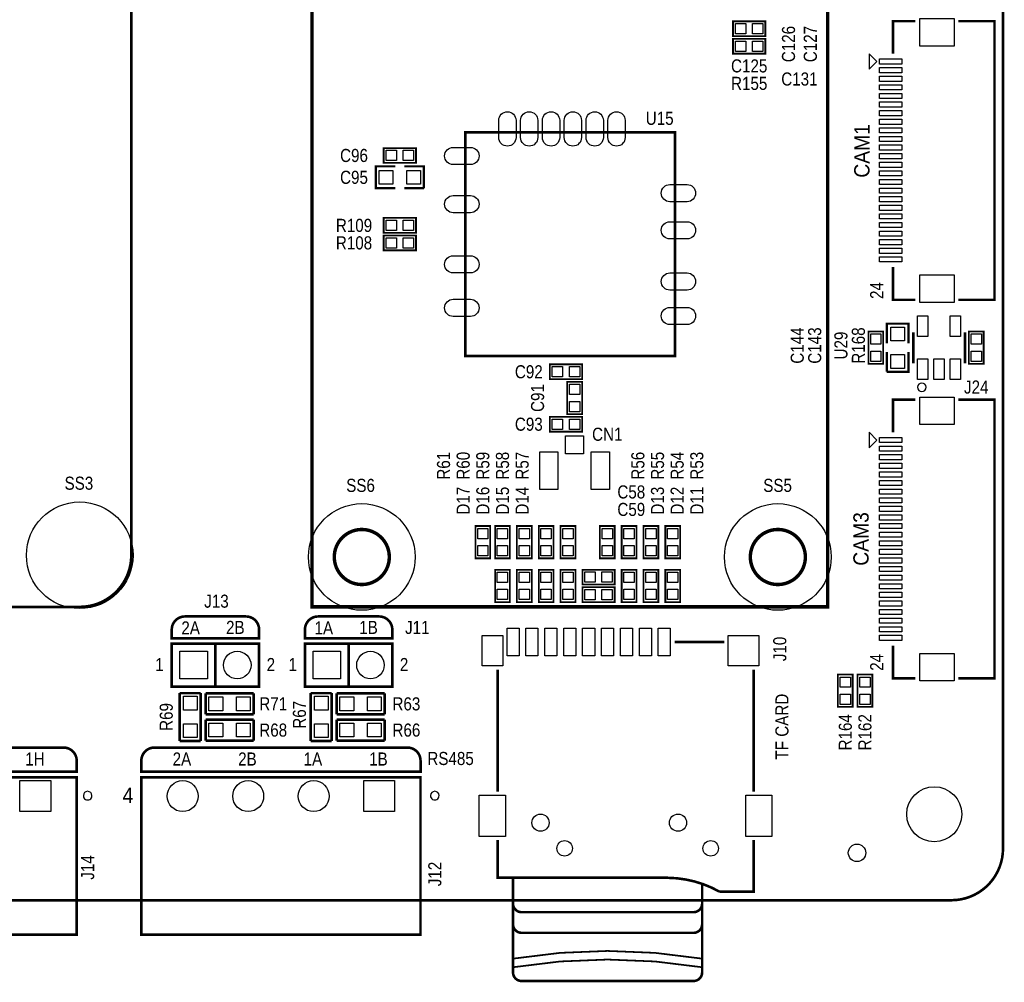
# Model space of a CAD drawing. Extents: x 0 to 133, y -5 to 106.
# Tile 8 of 9: x 76 to 133, y -5 to 51. Entities that reach past the tile are written whole.
import ezdxf
from ezdxf.enums import TextEntityAlignment as Align

# ---------------------------------------------------------------- set-up
doc = ezdxf.new("R2010")
doc.units = 0
for name, color, linetype in [('BG_OUTLINE', 1, 'CONTINUOUS'), ('BG_SILKSCREEN_TOP', 7, 'CONTINUOUS'), ('PG_SILKSCREEN_TOP', 254, 'CONTINUOUS'), ('PIN_TOP', 92, 'CONTINUOUS'), ('RD_SILKSCREEN_TOP', 7, 'CONTINUOUS')]:
    doc.layers.add(name, color=color, linetype=linetype)

msp = doc.modelspace()

# ---------------------------------------------------------------- linework, layer by layer
at = {"layer": 'BG_OUTLINE', "const_width": 0.1524}
msp.add_lwpolyline([(0, 2.999994), (0, 92.999814, -0.414214), (2.999994, 95.999808), (129.99974, 95.999808, -0.414214), (132.999734, 92.999814), (132.999734, 2.999994, -0.414214), (129.99974, 0), (2.999994, 0, -0.414214), (0, 2.999994)], format="xyb", dxfattribs=at)
at = {"layer": 'BG_SILKSCREEN_TOP', "const_width": 0.1524}
for points in [[(82.296, 20.05137), (82.296, 66.051278)], [(13.295884, 17.051376), (79.296006, 17.051376)]]:
    msp.add_lwpolyline(points, dxfattribs=at)
for points in [[(79.296006, 17.051376, 0.414214), (82.296, 20.05137)], [(88.967818, 16.493998), (85.411818, 16.493998, 0.414214), (84.649818, 15.731998), (84.649818, 15.223998), (89.729818, 15.223998), (89.729818, 15.731998, 0.414214), (88.967818, 16.493998)], [(96.714818, 16.493998), (93.158818, 16.493998, 0.414214), (92.396818, 15.731998), (92.396818, 15.223998), (97.476818, 15.223998), (97.476818, 15.731998, 0.414214), (96.714818, 16.493998)], [(62.879859, 8.111998), (62.879859, 7.476998), (79.119857, 7.476998), (79.119857, 8.111998, 0.414214), (78.357857, 8.873998), (63.641859, 8.873998, 0.414214), (62.879859, 8.111998)], [(82.879819, 8.111998), (82.879819, 7.476998), (99.119817, 7.476998), (99.119817, 8.111998, 0.414214), (98.357817, 8.873998), (83.641819, 8.873998, 0.414214), (82.879819, 8.111998)]]:
    msp.add_lwpolyline(points, format="xyb", dxfattribs=at)
at = {"layer": 'PG_SILKSCREEN_TOP'}
for points, const_width in [([(122.803615, 63.399873), (122.803615, 17.051376), (92.803421, 17.051376), (92.803421, 63.39967), (92.803624, 63.399873), (92.803624, 69.699861)], 0.2), ([(117.2972, 51.088798), (119.1768, 51.088798), (119.1768, 50.225198), (117.2972, 50.225198), (117.2972, 51.088798)], 0.1016), ([(127.907745, 51.099923), (126.607748, 51.099923), (126.607748, 49.199902)], 0.150012), ([(130.40774, 51.099923), (132.507736, 51.099923), (132.507736, 34.899905), (130.40774, 34.899905)], 0.150012), ([(119.1768, 49.209198), (117.2972, 49.209198), (117.2972, 50.072798), (119.1768, 50.072798), (119.1768, 49.209198)], 0.1016), ([(113.923089, 31.631992), (101.723088, 31.631992), (101.723088, 44.631991), (113.923089, 44.631991), (113.923089, 31.631992)], 0.150012), ([(98.8568, 42.859198), (96.9772, 42.859198), (96.9772, 43.722798), (98.8568, 43.722798), (98.8568, 42.859198)], 0.1016), ([(97.663, 41.385998), (96.52, 41.385998), (96.52, 42.655998), (97.663, 42.655998)], 0.127), ([(98.171, 42.655998), (99.314, 42.655998), (99.314, 41.385998)], 0.127), ([(99.314, 41.385998), (98.171, 41.385998)], 0.127), ([(96.9772, 39.658798), (98.8568, 39.658798), (98.8568, 38.795198), (96.9772, 38.795198), (96.9772, 39.658798)], 0.1016), ([(96.9772, 38.642798), (98.8568, 38.642798), (98.8568, 37.779198), (96.9772, 37.779198), (96.9772, 38.642798)], 0.1016), ([(127.907745, 34.899905), (126.607748, 34.899905), (126.607748, 36.799926)], 0.150012), ([(126.238, 32.368998), (126.238, 33.511998), (127.508, 33.511998), (127.508, 32.368998)], 0.127), ([(125.1712, 31.175198), (125.1712, 33.054798), (126.0348, 33.054798), (126.0348, 31.175198), (125.1712, 31.175198)], 0.1016), ([(127.786003, 31.215), (127.786003, 33.014996)], 0.150012), ([(130.785997, 33.014996), (130.785997, 31.215)], 0.150012), ([(131.0132, 31.175198), (131.0132, 33.054798), (131.8768, 33.054798), (131.8768, 31.175198), (131.0132, 31.175198)], 0.1016), ([(127.508, 31.860998), (127.508, 30.717998), (126.238, 30.717998)], 0.127), ([(126.238, 30.717998), (126.238, 31.860998)], 0.127), ([(108.516928, 30.286198), (106.637328, 30.286198), (106.637328, 31.149798), (108.516928, 31.149798), (108.516928, 30.286198)], 0.1016), ([(108.516928, 30.133798), (108.516928, 28.254198), (107.653328, 28.254198), (107.653328, 30.133798), (108.516928, 30.133798)], 0.1016), ([(127.907745, 29.099967), (126.607748, 29.099967), (126.607748, 27.199946)], 0.150012), ([(130.40774, 29.099967), (132.507736, 29.099967), (132.507736, 12.899949), (130.40774, 12.899949)], 0.150012), ([(108.516928, 27.238198), (106.637328, 27.238198), (106.637328, 28.101798), (108.516928, 28.101798), (108.516928, 27.238198)], 0.1016), ([(102.3112, 19.872198), (102.3112, 21.751798), (103.1748, 21.751798), (103.1748, 19.872198), (102.3112, 19.872198)], 0.1016), ([(104.3178, 21.751798), (104.3178, 19.872198), (103.4542, 19.872198), (103.4542, 21.751798), (104.3178, 21.751798)], 0.1016), ([(105.5878, 21.751798), (105.5878, 19.872198), (104.7242, 19.872198), (104.7242, 21.751798), (105.5878, 21.751798)], 0.1016), ([(106.8578, 21.751798), (106.8578, 19.872198), (105.9942, 19.872198), (105.9942, 21.751798), (106.8578, 21.751798)], 0.1016), ([(108.1278, 21.751798), (108.1278, 19.872198), (107.2642, 19.872198), (107.2642, 21.751798), (108.1278, 21.751798)], 0.1016), ([(110.4138, 21.751798), (110.4138, 19.872198), (109.5502, 19.872198), (109.5502, 21.751798), (110.4138, 21.751798)], 0.1016), ([(111.6838, 21.751798), (111.6838, 19.872198), (110.8202, 19.872198), (110.8202, 21.751798), (111.6838, 21.751798)], 0.1016), ([(112.9538, 21.751798), (112.9538, 19.872198), (112.0902, 19.872198), (112.0902, 21.751798), (112.9538, 21.751798)], 0.1016), ([(114.2238, 21.751798), (114.2238, 19.872198), (113.3602, 19.872198), (113.3602, 21.751798), (114.2238, 21.751798)], 0.1016), ([(104.3178, 19.211798), (104.3178, 17.332198), (103.4542, 17.332198), (103.4542, 19.211798), (104.3178, 19.211798)], 0.1016), ([(105.5878, 19.211798), (105.5878, 17.332198), (104.7242, 17.332198), (104.7242, 19.211798), (105.5878, 19.211798)], 0.1016), ([(106.8578, 19.211798), (106.8578, 17.332198), (105.9942, 17.332198), (105.9942, 19.211798), (106.8578, 19.211798)], 0.1016), ([(108.1278, 19.211798), (108.1278, 17.332198), (107.2642, 17.332198), (107.2642, 19.211798), (108.1278, 19.211798)], 0.1016), ([(110.4138, 18.348198), (108.5342, 18.348198), (108.5342, 19.211798), (110.4138, 19.211798), (110.4138, 18.348198)], 0.1016), ([(111.6838, 19.211798), (111.6838, 17.332198), (110.8202, 17.332198), (110.8202, 19.211798), (111.6838, 19.211798)], 0.1016), ([(112.9538, 19.211798), (112.9538, 17.332198), (112.0902, 17.332198), (112.0902, 19.211798), (112.9538, 19.211798)], 0.1016), ([(114.2238, 19.211798), (114.2238, 17.332198), (113.3602, 17.332198), (113.3602, 19.211798), (114.2238, 19.211798)], 0.1016), ([(110.4138, 17.332198), (108.5342, 17.332198), (108.5342, 18.195798), (110.4138, 18.195798), (110.4138, 17.332198)], 0.1016), ([(84.649818, 14.920011), (89.729818, 14.920011), (89.729818, 12.41999), (84.649818, 12.41999), (84.649818, 14.920011)], 0.150012), ([(87.189818, 14.920011), (87.189818, 12.41999)], 0.150012), ([(92.396818, 14.920011), (97.476818, 14.920011), (97.476818, 12.41999), (92.396818, 12.41999), (92.396818, 14.920011)], 0.150012), ([(94.936818, 14.920011), (94.936818, 12.41999)], 0.150012), ([(113.899772, 15.004821), (116.799792, 15.004821)], 0.150012), ([(127.907745, 12.899949), (126.607748, 12.899949), (126.607748, 14.79997)], 0.150012), ([(103.599767, 6.304813), (103.599767, 13.404825)], 0.150012), ([(118.499788, 13.404825), (118.499788, 6.304813)], 0.150012), ([(123.3932, 11.236198), (123.3932, 13.115798), (124.2568, 13.115798), (124.2568, 11.236198), (123.3932, 11.236198)], 0.1016), ([(124.5362, 11.236198), (124.5362, 13.115798), (125.3998, 13.115798), (125.3998, 11.236198), (124.5362, 11.236198)], 0.1016), ([(85.1154, 9.254998), (85.1154, 12.036298)], 0.1524), ([(85.1154, 12.036298), (86.3346, 12.036298)], 0.1524), ([(86.3346, 12.036298), (86.3346, 9.254998)], 0.1524), ([(86.6267, 12.023598), (89.408, 12.023598)], 0.1524), ([(86.6267, 10.804398), (86.6267, 12.023598)], 0.1524), ([(89.408, 12.023598), (89.408, 10.804398)], 0.1524), ([(92.7354, 9.254998), (92.7354, 12.036298)], 0.1524), ([(92.7354, 12.036298), (93.9546, 12.036298)], 0.1524), ([(93.9546, 12.036298), (93.9546, 9.254998)], 0.1524), ([(94.2467, 12.023598), (97.028, 12.023598)], 0.1524), ([(94.2467, 10.804398), (94.2467, 12.023598)], 0.1524), ([(97.028, 12.023598), (97.028, 10.804398)], 0.1524), ([(89.408, 10.804398), (86.6267, 10.804398)], 0.1524), ([(86.6267, 10.499598), (89.408, 10.499598)], 0.1524), ([(86.6267, 9.280398), (86.6267, 10.499598)], 0.1524), ([(89.408, 10.499598), (89.408, 9.280398)], 0.1524), ([(97.028, 10.804398), (94.2467, 10.804398)], 0.1524), ([(94.2467, 10.499598), (97.028, 10.499598)], 0.1524), ([(94.2467, 9.280398), (94.2467, 10.499598)], 0.1524), ([(97.028, 10.499598), (97.028, 9.280398)], 0.1524), ([(86.3346, 9.254998), (85.1154, 9.254998)], 0.1524), ([(89.408, 9.280398), (86.6267, 9.280398)], 0.1524), ([(93.9546, 9.254998), (92.7354, 9.254998)], 0.1524), ([(97.028, 9.280398), (94.2467, 9.280398)], 0.1524), ([(62.879859, 7.149998), (79.119857, 7.149998), (79.119857, -1.999996), (62.879859, -1.999996), (62.879859, 7.149998)], 0.150012), ([(82.879819, 7.149998), (99.119817, 7.149998), (99.119817, -1.999996), (82.879819, -1.999996), (82.879819, 7.149998)], 0.150012), ([(103.599767, 3.504819), (103.599767, 1.304823), (113.499773, 1.304823)], 0.150012), ([(118.499788, 3.504819), (118.499788, 0.504825), (116.499792, 0.504825)], 0.150012), ([(115.499769, 0.504825), (115.499769, 0.904824)], 0.150012)]:
    msp.add_lwpolyline(points, dxfattribs=dict(at, const_width=const_width))
for points in [[(125.207751, 49.198911), (125.207751, 48.300919), (125.656746, 48.749915)], [(125.207751, 27.198955), (125.207751, 26.300963), (125.656746, 26.749959)]]:
    msp.add_lwpolyline(points, close=True, dxfattribs=at)
for points in [[(128.535989, 29.815003, 1), (128.036011, 29.814993, 1)], [(80.006012, 6.079998, 1), (79.506011, 6.080004, 1)], [(100.199012, 6.079998, 1), (99.699011, 6.080004, 1)]]:
    msp.add_lwpolyline(points, format="xyb", close=True, dxfattribs=at)
for points, const_width in [([(97.303311, 19.951268, 0.999997), (94.103317, 19.951268, 1.000003), (97.303311, 19.951268)], 0.2), ([(121.503415, 19.951268, 0.999997), (118.303421, 19.951268, 1.000003), (121.503415, 19.951268)], 0.2), ([(115.499769, 0.504825), (115.499769, -0.195174, -0.414221), (114.99977, -0.695173), (104.99979, -0.695173, -0.414221), (104.499791, -0.195174), (104.499791, 1.304823)], 0.150012), ([(113.499773, 1.304823, -0.124617), (116.499792, 0.504825)], 0.150012), ([(115.499769, -0.195174), (115.499769, -1.395171, -0.414227), (114.99977, -1.895196), (104.99979, -1.895196, -0.414227), (104.499791, -1.395171), (104.499791, -0.195174)], 0.150012), ([(115.499769, -1.395171), (115.499769, -4.195191, -0.414214), (114.99977, -4.69519), (104.99979, -4.69519, -0.414214), (104.499791, -4.195191), (104.499791, -1.195172)], 0.150012), ([(104.499791, -3.395193, -0.081394), (115.499769, -3.395193)], 0.1), ([(104.499791, -3.895192, -0.081394), (115.499769, -3.895192)], 0.1)]:
    msp.add_lwpolyline(points, format="xyb", dxfattribs=dict(at, const_width=const_width))
at = {"layer": 'PIN_TOP'}
for points in [[(128.158748, 51.249859), (130.158744, 51.249859), (130.158744, 49.649964), (128.158748, 49.649964)], [(117.437433, 50.357303), (117.437433, 50.956693), (118.036823, 50.956693), (118.036823, 50.357303)], [(118.437177, 50.357303), (118.437177, 50.956693), (119.036567, 50.956693), (119.036567, 50.357303)], [(118.036823, 49.940693), (118.036823, 49.341303), (117.437433, 49.341303), (117.437433, 49.940693)], [(119.036567, 49.940693), (119.036567, 49.341303), (118.437177, 49.341303), (118.437177, 49.940693)], [(125.806746, 48.899915), (127.106744, 48.899915), (127.106744, 48.599915), (125.806746, 48.599915)], [(125.806746, 48.399916), (127.106744, 48.399916), (127.106744, 48.099916), (125.806746, 48.099916)], [(125.806746, 47.899917), (127.106744, 47.899917), (127.106744, 47.599917), (125.806746, 47.599917)], [(125.806746, 47.399918), (127.106744, 47.399918), (127.106744, 47.099919), (125.806746, 47.099919)], [(125.806746, 46.899919), (127.106744, 46.899919), (127.106744, 46.599919), (125.806746, 46.599919)], [(125.806746, 46.39992), (127.106744, 46.39992), (127.106744, 46.09992), (125.806746, 46.09992)], [(125.806746, 45.899921), (127.106744, 45.899921), (127.106744, 45.599922), (125.806746, 45.599922)], [(125.806746, 45.399922), (127.106744, 45.399922), (127.106744, 45.099922), (125.806746, 45.099922)], [(125.806746, 44.899923), (127.106744, 44.899923), (127.106744, 44.599923), (125.806746, 44.599923)], [(125.806746, 44.399924), (127.106744, 44.399924), (127.106744, 44.099925), (125.806746, 44.099925)], [(97.716823, 43.590693), (97.716823, 42.991303), (97.117433, 42.991303), (97.117433, 43.590693)], [(98.716567, 43.590693), (98.716567, 42.991303), (98.117177, 42.991303), (98.117177, 43.590693)], [(125.806746, 43.899925), (127.106744, 43.899925), (127.106744, 43.599925), (125.806746, 43.599925)], [(125.806746, 43.399926), (127.106744, 43.399926), (127.106744, 43.099927), (125.806746, 43.099927)], [(97.51695, 42.421048), (97.51695, 41.620948), (96.71685, 41.620948), (96.71685, 42.421048)], [(99.11715, 42.421048), (99.11715, 41.620948), (98.31705, 41.620948), (98.31705, 42.421048)], [(125.806746, 42.899901), (127.106744, 42.899901), (127.106744, 42.599902), (125.806746, 42.599902)], [(125.806746, 42.399902), (127.106744, 42.399902), (127.106744, 42.099903), (125.806746, 42.099903)], [(125.806746, 41.899904), (127.106744, 41.899904), (127.106744, 41.599904), (125.806746, 41.599904)], [(125.806746, 41.399904), (127.106744, 41.399904), (127.106744, 41.099905), (125.806746, 41.099905)], [(125.806746, 40.899906), (127.106744, 40.899906), (127.106744, 40.599906), (125.806746, 40.599906)], [(125.806746, 40.399906), (127.106744, 40.399906), (127.106744, 40.099907), (125.806746, 40.099907)], [(97.117433, 38.927303), (97.117433, 39.526693), (97.716823, 39.526693), (97.716823, 38.927303)], [(98.117177, 38.927303), (98.117177, 39.526693), (98.716567, 39.526693), (98.716567, 38.927303)], [(125.806746, 39.899907), (127.106744, 39.899907), (127.106744, 39.599908), (125.806746, 39.599908)], [(125.806746, 39.399908), (127.106744, 39.399908), (127.106744, 39.099909), (125.806746, 39.099909)], [(97.117433, 37.911303), (97.117433, 38.510693), (97.716823, 38.510693), (97.716823, 37.911303)], [(98.117177, 37.911303), (98.117177, 38.510693), (98.716567, 38.510693), (98.716567, 37.911303)], [(125.806746, 38.89991), (127.106744, 38.89991), (127.106744, 38.59991), (125.806746, 38.59991)], [(125.806746, 38.39991), (127.106744, 38.39991), (127.106744, 38.099911), (125.806746, 38.099911)], [(125.806746, 37.899911), (127.106744, 37.899911), (127.106744, 37.599912), (125.806746, 37.599912)], [(125.806746, 37.399912), (127.106744, 37.399912), (127.106744, 37.099913), (125.806746, 37.099913)], [(128.158748, 36.349864), (130.158744, 36.349864), (130.158744, 34.749969), (128.158748, 34.749969)], [(128.036295, 32.765543), (128.036295, 33.964448), (128.635684, 33.964448), (128.635684, 32.765543)], [(129.936316, 32.765543), (129.936316, 33.964448), (130.535705, 33.964448), (130.535705, 32.765543)], [(127.27305, 32.515048), (126.47295, 32.515048), (126.47295, 33.315148), (127.27305, 33.315148)], [(125.902695, 32.315175), (125.303305, 32.315175), (125.303305, 32.914565), (125.902695, 32.914565)], [(131.744695, 32.315175), (131.145305, 32.315175), (131.145305, 32.914565), (131.744695, 32.914565)], [(125.902695, 31.315431), (125.303305, 31.315431), (125.303305, 31.914821), (125.902695, 31.914821)], [(127.27305, 30.914848), (126.47295, 30.914848), (126.47295, 31.714948), (127.27305, 31.714948)], [(131.744695, 31.315431), (131.145305, 31.315431), (131.145305, 31.914821), (131.744695, 31.914821)], [(107.376951, 31.017693), (107.376951, 30.418303), (106.777561, 30.418303), (106.777561, 31.017693)], [(108.376695, 31.017693), (108.376695, 30.418303), (107.777305, 30.418303), (107.777305, 31.017693)], [(128.036295, 30.265522), (128.036295, 31.464428), (128.635684, 31.464428), (128.635684, 30.265522)], [(128.986305, 30.265522), (128.986305, 31.464428), (129.585695, 31.464428), (129.585695, 30.265522)], [(129.936316, 30.265522), (129.936316, 31.464428), (130.535705, 31.464428), (130.535705, 30.265522)], [(107.785433, 29.993565), (108.384823, 29.993565), (108.384823, 29.394175), (107.785433, 29.394175)], [(128.158748, 29.249903), (130.158744, 29.249903), (130.158744, 27.650008), (128.158748, 27.650008)], [(107.785433, 28.993821), (108.384823, 28.993821), (108.384823, 28.394431), (107.785433, 28.394431)], [(107.376951, 27.969693), (107.376951, 27.370303), (106.777561, 27.370303), (106.777561, 27.969693)], [(108.376695, 27.969693), (108.376695, 27.370303), (107.777305, 27.370303), (107.777305, 27.969693)], [(108.602018, 26.997533), (108.602018, 25.947497), (107.551982, 25.947497), (107.551982, 26.997533)], [(125.806746, 26.899959), (127.106744, 26.899959), (127.106744, 26.59996), (125.806746, 26.59996)], [(125.806746, 26.39996), (127.106744, 26.39996), (127.106744, 26.09996), (125.806746, 26.09996)], [(107.101894, 26.072338), (107.101894, 23.872444), (106.051858, 23.872444), (106.051858, 26.072338)], [(110.102142, 26.072338), (110.102142, 23.872444), (109.052106, 23.872444), (109.052106, 26.072338)], [(125.806746, 25.899961), (127.106744, 25.899961), (127.106744, 25.599961), (125.806746, 25.599961)], [(125.806746, 25.399962), (127.106744, 25.399962), (127.106744, 25.099963), (125.806746, 25.099963)], [(125.806746, 24.899963), (127.106744, 24.899963), (127.106744, 24.599964), (125.806746, 24.599964)], [(125.806746, 24.399964), (127.106744, 24.399964), (127.106744, 24.099964), (125.806746, 24.099964)], [(125.806746, 23.899965), (127.106744, 23.899965), (127.106744, 23.599966), (125.806746, 23.599966)], [(125.806746, 23.399966), (127.106744, 23.399966), (127.106744, 23.099966), (125.806746, 23.099966)], [(125.806746, 22.899967), (127.106744, 22.899967), (127.106744, 22.599968), (125.806746, 22.599968)], [(125.806746, 22.399968), (127.106744, 22.399968), (127.106744, 22.099968), (125.806746, 22.099968)], [(125.806746, 21.899969), (127.106744, 21.899969), (127.106744, 21.59997), (125.806746, 21.59997)], [(103.042695, 21.012175), (102.443305, 21.012175), (102.443305, 21.611565), (103.042695, 21.611565)], [(103.586305, 21.611565), (104.185695, 21.611565), (104.185695, 21.012175), (103.586305, 21.012175)], [(104.856305, 21.611565), (105.455695, 21.611565), (105.455695, 21.012175), (104.856305, 21.012175)], [(106.126305, 21.611565), (106.725695, 21.611565), (106.725695, 21.012175), (106.126305, 21.012175)], [(107.396305, 21.611565), (107.995695, 21.611565), (107.995695, 21.012175), (107.396305, 21.012175)], [(109.682305, 21.611565), (110.281695, 21.611565), (110.281695, 21.012175), (109.682305, 21.012175)], [(110.952305, 21.611565), (111.551695, 21.611565), (111.551695, 21.012175), (110.952305, 21.012175)], [(112.222305, 21.611565), (112.821695, 21.611565), (112.821695, 21.012175), (112.222305, 21.012175)], [(113.492305, 21.611565), (114.091695, 21.611565), (114.091695, 21.012175), (113.492305, 21.012175)], [(125.806746, 21.39997), (127.106744, 21.39997), (127.106744, 21.09997), (125.806746, 21.09997)], [(125.806746, 20.899945), (127.106744, 20.899945), (127.106744, 20.599946), (125.806746, 20.599946)], [(103.042695, 20.012431), (102.443305, 20.012431), (102.443305, 20.611821), (103.042695, 20.611821)], [(103.586305, 20.611821), (104.185695, 20.611821), (104.185695, 20.012431), (103.586305, 20.012431)], [(104.856305, 20.611821), (105.455695, 20.611821), (105.455695, 20.012431), (104.856305, 20.012431)], [(106.126305, 20.611821), (106.725695, 20.611821), (106.725695, 20.012431), (106.126305, 20.012431)], [(107.396305, 20.611821), (107.995695, 20.611821), (107.995695, 20.012431), (107.396305, 20.012431)], [(109.682305, 20.611821), (110.281695, 20.611821), (110.281695, 20.012431), (109.682305, 20.012431)], [(110.952305, 20.611821), (111.551695, 20.611821), (111.551695, 20.012431), (110.952305, 20.012431)], [(112.222305, 20.611821), (112.821695, 20.611821), (112.821695, 20.012431), (112.222305, 20.012431)], [(113.492305, 20.611821), (114.091695, 20.611821), (114.091695, 20.012431), (113.492305, 20.012431)], [(125.806746, 20.399946), (127.106744, 20.399946), (127.106744, 20.099947), (125.806746, 20.099947)], [(125.806746, 19.899948), (127.106744, 19.899948), (127.106744, 19.599948), (125.806746, 19.599948)], [(103.586305, 19.071565), (104.185695, 19.071565), (104.185695, 18.472175), (103.586305, 18.472175)], [(104.856305, 19.071565), (105.455695, 19.071565), (105.455695, 18.472175), (104.856305, 18.472175)], [(106.126305, 19.071565), (106.725695, 19.071565), (106.725695, 18.472175), (106.126305, 18.472175)], [(107.396305, 19.071565), (107.995695, 19.071565), (107.995695, 18.472175), (107.396305, 18.472175)], [(109.273823, 19.079693), (109.273823, 18.480303), (108.674433, 18.480303), (108.674433, 19.079693)], [(110.273567, 19.079693), (110.273567, 18.480303), (109.674177, 18.480303), (109.674177, 19.079693)], [(110.952305, 19.071565), (111.551695, 19.071565), (111.551695, 18.472175), (110.952305, 18.472175)], [(112.222305, 19.071565), (112.821695, 19.071565), (112.821695, 18.472175), (112.222305, 18.472175)], [(113.492305, 19.071565), (114.091695, 19.071565), (114.091695, 18.472175), (113.492305, 18.472175)], [(125.806746, 19.399949), (127.106744, 19.399949), (127.106744, 19.099949), (125.806746, 19.099949)], [(125.806746, 18.899949), (127.106744, 18.899949), (127.106744, 18.59995), (125.806746, 18.59995)], [(125.806746, 18.39995), (127.106744, 18.39995), (127.106744, 18.099951), (125.806746, 18.099951)], [(103.586305, 18.071821), (104.185695, 18.071821), (104.185695, 17.472431), (103.586305, 17.472431)], [(104.856305, 18.071821), (105.455695, 18.071821), (105.455695, 17.472431), (104.856305, 17.472431)], [(106.126305, 18.071821), (106.725695, 18.071821), (106.725695, 17.472431), (106.126305, 17.472431)], [(107.396305, 18.071821), (107.995695, 18.071821), (107.995695, 17.472431), (107.396305, 17.472431)], [(109.273823, 18.063693), (109.273823, 17.464303), (108.674433, 17.464303), (108.674433, 18.063693)], [(110.273567, 18.063693), (110.273567, 17.464303), (109.674177, 17.464303), (109.674177, 18.063693)], [(110.952305, 18.071821), (111.551695, 18.071821), (111.551695, 17.472431), (110.952305, 17.472431)], [(112.222305, 18.071821), (112.821695, 18.071821), (112.821695, 17.472431), (112.222305, 17.472431)], [(113.492305, 18.071821), (114.091695, 18.071821), (114.091695, 17.472431), (113.492305, 17.472431)], [(125.806746, 17.899952), (127.106744, 17.899952), (127.106744, 17.599952), (125.806746, 17.599952)], [(125.806746, 17.399953), (127.106744, 17.399953), (127.106744, 17.099953), (125.806746, 17.099953)], [(125.806746, 16.899953), (127.106744, 16.899953), (127.106744, 16.599954), (125.806746, 16.599954)], [(125.806746, 16.399955), (127.106744, 16.399955), (127.106744, 16.099955), (125.806746, 16.099955)], [(104.149576, 14.20495), (104.149576, 15.804896), (104.8496, 15.804896), (104.8496, 14.20495)], [(105.249675, 14.20495), (105.249675, 15.804896), (105.949699, 15.804896), (105.949699, 14.20495)], [(106.349775, 14.20495), (106.349775, 15.804896), (107.049799, 15.804896), (107.049799, 14.20495)], [(107.449772, 14.20495), (107.449772, 15.804896), (108.149796, 15.804896), (108.149796, 14.20495)], [(108.549567, 14.20495), (108.549567, 15.804896), (109.249591, 15.804896), (109.249591, 14.20495)], [(109.649666, 14.20495), (109.649666, 15.804896), (110.34969, 15.804896), (110.34969, 14.20495)], [(110.749766, 14.20495), (110.749766, 15.804896), (111.44979, 15.804896), (111.44979, 14.20495)], [(111.84956, 14.20495), (111.84956, 15.804896), (112.549584, 15.804896), (112.549584, 14.20495)], [(112.94966, 14.20495), (112.94966, 15.804896), (113.649684, 15.804896), (113.649684, 14.20495)], [(125.806746, 15.899955), (127.106744, 15.899955), (127.106744, 15.599956), (125.806746, 15.599956)], [(102.699744, 13.615822), (102.699744, 15.393822), (103.89964, 15.393822), (103.89964, 13.615822)], [(117.010586, 13.615822), (117.010586, 15.393822), (118.788586, 15.393822), (118.788586, 13.615822)], [(125.806746, 15.399957), (127.106744, 15.399957), (127.106744, 15.099957), (125.806746, 15.099957)], [(85.11982, 12.870002), (85.11982, 14.469999), (86.719816, 14.469999), (86.719816, 12.870002)], [(92.86682, 12.870002), (92.86682, 14.469999), (94.466816, 14.469999), (94.466816, 12.870002)], [(128.158748, 14.349908), (130.158744, 14.349908), (130.158744, 12.750013), (128.158748, 12.750013)], [(124.124695, 12.376175), (123.525305, 12.376175), (123.525305, 12.975565), (124.124695, 12.975565)], [(125.267695, 12.376175), (124.668305, 12.376175), (124.668305, 12.975565), (125.267695, 12.975565)], [(85.32495, 11.852148), (86.12505, 11.852148), (86.12505, 11.052048), (85.32495, 11.052048)], [(86.81085, 11.013948), (86.81085, 11.814048), (87.61095, 11.814048), (87.61095, 11.013948)], [(88.41105, 11.013948), (88.41105, 11.814048), (89.21115, 11.814048), (89.21115, 11.013948)], [(92.94495, 11.852148), (93.74505, 11.852148), (93.74505, 11.052048), (92.94495, 11.052048)], [(94.43085, 11.013948), (94.43085, 11.814048), (95.23095, 11.814048), (95.23095, 11.013948)], [(96.03105, 11.013948), (96.03105, 11.814048), (96.83115, 11.814048), (96.83115, 11.013948)], [(124.124695, 11.376431), (123.525305, 11.376431), (123.525305, 11.975821), (124.124695, 11.975821)], [(125.267695, 11.376431), (124.668305, 11.376431), (124.668305, 11.975821), (125.267695, 11.975821)], [(85.32495, 10.251948), (86.12505, 10.251948), (86.12505, 9.451848), (85.32495, 9.451848)], [(86.81085, 9.489948), (86.81085, 10.290048), (87.61095, 10.290048), (87.61095, 9.489948)], [(88.41105, 9.489948), (88.41105, 10.290048), (89.21115, 10.290048), (89.21115, 9.489948)], [(92.94495, 10.251948), (93.74505, 10.251948), (93.74505, 9.451848), (92.94495, 9.451848)], [(94.43085, 9.489948), (94.43085, 10.290048), (95.23095, 10.290048), (95.23095, 9.489948)], [(96.03105, 9.489948), (96.03105, 10.290048), (96.83115, 10.290048), (96.83115, 9.489948)], [(77.614856, 6.949999), (77.614856, 5.150002), (75.81486, 5.150002), (75.81486, 6.949999)], [(97.614816, 6.949999), (97.614816, 5.150002), (95.81482, 5.150002), (95.81482, 6.949999)], [(102.537692, 3.698316), (102.537692, 6.111316), (104.061692, 6.111316), (104.061692, 3.698316)], [(118.037788, 3.698316), (118.037788, 6.111316), (119.561788, 6.111316), (119.561788, 3.698316)]]:
    msp.add_lwpolyline(points, close=True, dxfattribs=at)
for points in [[(103.672996, 44.33189), (103.672996, 45.331888, -1), (104.672994, 45.331888), (104.672994, 44.33189, -1)], [(104.942996, 44.33189), (104.942996, 45.331888, -1), (105.942994, 45.331888), (105.942994, 44.33189, -1)], [(106.212996, 44.33189), (106.212996, 45.331888, -1), (107.212994, 45.331888), (107.212994, 44.33189, -1)], [(107.482996, 44.33189), (107.482996, 45.331888, -1), (108.482994, 45.331888), (108.482994, 44.33189, -1)], [(108.752996, 44.33189), (108.752996, 45.331888, -1), (109.752994, 45.331888), (109.752994, 44.33189, -1)], [(110.022996, 44.33189), (110.022996, 45.331888, -1), (111.022994, 45.331888), (111.022994, 44.33189, -1)], [(101.023014, 43.76199), (102.023012, 43.76199, -1), (102.023012, 42.761992), (101.023014, 42.761992, -1)], [(113.622988, 41.601873), (114.622986, 41.601873, -1), (114.622986, 40.601875), (113.622988, 40.601875, -1)], [(101.023014, 40.961869), (102.023012, 40.961869, -1), (102.023012, 39.961871), (101.023014, 39.961871, -1)], [(113.622988, 39.441984), (114.622986, 39.441984, -1), (114.622986, 38.441986), (113.622988, 38.441986, -1)], [(101.023014, 37.461977), (102.023012, 37.461977, -1), (102.023012, 36.461979), (101.023014, 36.461979, -1)], [(113.622988, 36.462081), (114.622986, 36.462081, -1), (114.622986, 35.462083), (113.622988, 35.462083, -1)], [(101.023014, 34.931985), (102.023012, 34.931985, -1), (102.023012, 33.931987), (101.023014, 33.931987, -1)], [(113.622988, 34.462085), (114.622986, 34.462085, -1), (114.622986, 33.462087), (113.622988, 33.462087, -1)]]:
    msp.add_lwpolyline(points, format="xyb", close=True, dxfattribs=at)
for centre, radius in [((79.296006, 20.05137), 3.099994), ((95.703314, 19.951268), 3.099994), ((119.903418, 19.951268), 3.099994), ((88.459818, 13.670001), 0.799998), ((96.206818, 13.670001), 0.799998), ((85.284818, 6.050001), 0.899998), ((89.094818, 6.050001), 0.899998), ((92.904818, 6.050001), 0.899998), ((128.999742, 4.99999), 1.599997), ((106.099788, 4.504817), 0.499999), ((114.099772, 4.504817), 0.499999), ((107.499785, 3.014777), 0.449999), ((115.999768, 3.014777), 0.449999), ((124.5108, 2.752598), 0.508)]:
    msp.add_circle(centre, radius, dxfattribs=at)

# ---------------------------------------------------------------- texts
at = {"layer": 'BG_SILKSCREEN_TOP'}
for s, height, width, p in [('CAM1', 0.889, 0.942857, (125.2347, 41.9989)), ('CAM3', 0.889, 0.942857, (125.1839, 19.4437)), ('TF CARD', 0.762, 0.866667, (120.523, 8.1788))]:
    msp.add_text(s, height=height, rotation=90, dxfattribs=dict(at, width=width)).set_placement(p)
at = {"layer": 'BG_SILKSCREEN_TOP', "width": 0.866667}
for s, p in [('2A', (85.208618, 15.448001)), ('2B', (87.8078, 15.477998)), ('1A', (92.955618, 15.448001)), ('1B', (95.5548, 15.477998)), ('2A', (84.700618, 7.828001)), ('2B', (88.510618, 7.828001)), ('RS485', (99.5172, 7.857998)), ('1H', (76.130658, 7.828001)), ('1A', (92.320618, 7.828001)), ('1B', (96.130618, 7.828001))]:
    msp.add_text(s, height=0.762, dxfattribs=at).set_placement(p)
at = {"layer": 'PG_SILKSCREEN_TOP', "width": 0.866667}
for p in [(126.0348, 34.9504), (126.0348, 13.335)]:
    msp.add_text('24', height=0.762, rotation=90, dxfattribs=at).set_placement(p)
at = {"layer": 'PG_SILKSCREEN_TOP'}
for s, height, width, p in [('1', 0.762, 0.866667, (83.693, 13.318998)), ('2', 0.762, 0.866667, (90.17, 13.318998)), ('1', 0.762, 0.866667, (91.44, 13.318998)), ('2', 0.762, 0.866667, (97.917, 13.318998)), ('4', 0.889, 0.942857, (81.788, 5.6515))]:
    msp.add_text(s, height=height, dxfattribs=dict(at, width=width)).set_placement(p)
at = {"layer": 'RD_SILKSCREEN_TOP', "width": 0.866667}
for s, p in [('C126', (120.904, 49.767693)), ('C127', (122.174, 49.767693)), ('C144', (121.412, 32.241998)), ('C143', (122.428, 32.241693)), ('R168', (124.968, 32.241998)), ('U29', (123.952, 32.241998)), ('C91', (106.307128, 29.193693)), ('R61', (100.838, 25.256998)), ('R60', (101.981, 25.256998)), ('R59', (103.124, 25.256693)), ('R58', (104.267, 25.256693)), ('R57', (105.41, 25.256693)), ('R56', (112.141, 25.256998)), ('R55', (113.284, 25.256693)), ('R54', (114.427, 25.256693)), ('R53', (115.57, 25.256693)), ('D17', (101.981, 23.224998)), ('D16', (103.124, 23.224693)), ('D15', (104.267, 23.224693)), ('D14', (105.41, 23.224693)), ('D13', (113.284, 23.224693)), ('D12', (114.427, 23.224998)), ('D11', (115.57, 23.224998)), ('J10', (120.396, 14.605)), ('R67', (92.456, 10.778998)), ('R69', (84.709, 10.651998)), ('R164', (124.206, 9.762693)), ('R162', (125.349, 9.762693)), ('J14', (80.137, 1.905)), ('J12', (100.33, 1.524))]:
    msp.add_text(s, height=0.762, rotation=90, dxfattribs=at).set_placement(p, align=Align.CENTER)
for s, p in [('C125', (118.237, 48.116998)), ('C131', (121.158, 47.354998)), ('R155', (118.237, 47.100998)), ('U15', (113.03, 45.068998)), ('C96', (95.25, 42.909998)), ('C95', (95.25, 41.639998)), ('R109', (95.25, 38.845998)), ('R108', (95.25, 37.829998)), ('C92', (105.418128, 30.336998)), ('J24', (131.445, 29.447998)), ('C93', (105.418128, 27.288998)), ('CN1', (109.982, 26.704798)), ('SS3', (79.248, 23.859998)), ('SS6', (95.631, 23.732998)), ('C58', (111.379, 23.351998)), ('SS5', (119.888, 23.732998)), ('C59', (111.379, 22.335998)), ('J13', (87.249, 17.001998)), ('J11', (98.933, 15.477998)), ('R71', (90.551, 11.032998)), ('R63', (98.298, 11.032998)), ('R68', (90.551, 9.508998)), ('R66', (98.298, 9.508998))]:
    msp.add_text(s, height=0.762, dxfattribs=at).set_placement(p, align=Align.CENTER)

doc.saveas('drawing.dxf')
